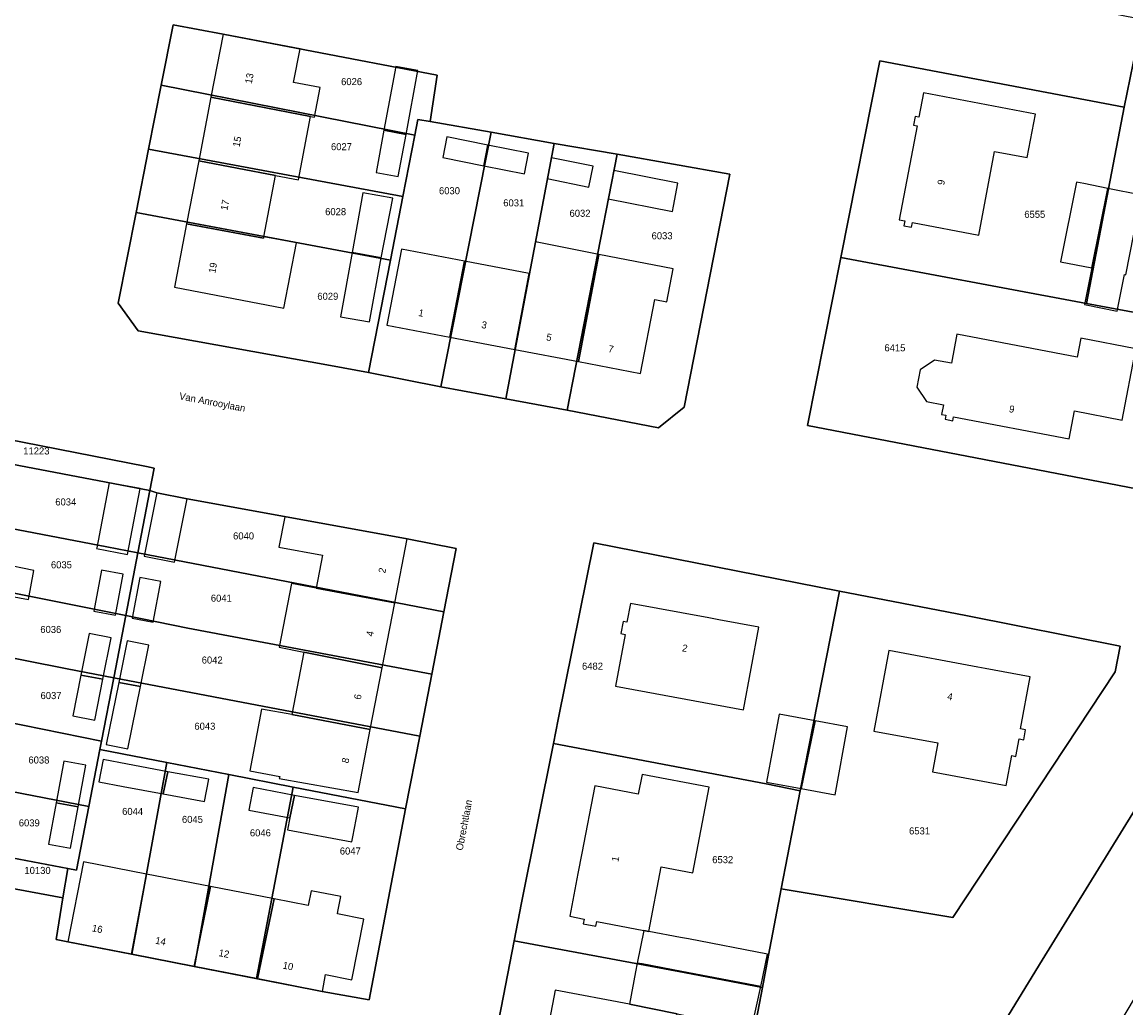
# Model space of a CAD drawing. Header units: metres. Extents: x 91564 to 92566, y 393362 to 394362.
# Tile 37 of 86: x 91853 to 91963, y 394069 to 394167. Entities that reach past the tile are written whole.
import ezdxf

# ---------------------------------------------------------------- set-up
doc = ezdxf.new("R2010")
doc.units = ezdxf.units.M
for name, color, linetype in [('ADRES', 1, 'CONTINUOUS'), ('PAND', 1, 'CONTINUOUS'), ('PERCEEL', 7, 'CONTINUOUS'), ('PERCEELNUMMER', 7, 'CONTINUOUS')]:
    doc.layers.add(name, color=color, linetype=linetype)

msp = doc.modelspace()

# ---------------------------------------------------------------- linework, layer by layer
at = {"layer": 'PAND'}
for points in [[(91880.889, 394164.442), (91873.253, 394165.903), (91872.05, 394159.651), (91881.94, 394157.729), (91882.332, 394157.654), (91882.899, 394160.6), (91880.248, 394161.11), (91880.889, 394164.442)], [(91890.391, 394162.694), (91889.218, 394156.354), (91891.415, 394155.927), (91892.593, 394162.289), (91890.391, 394162.694)], [(91881.94, 394157.729), (91872.05, 394159.651), (91870.829, 394153.308), (91878.467, 394151.856), (91880.726, 394151.421), (91881.94, 394157.729)], [(91941.691, 394147.203), (91948.28, 394145.955), (91949.853, 394154.257), (91953.097, 394153.643), (91953.916, 394157.965), (91942.783, 394160.074), (91942.326, 394157.663), (91941.959, 394157.732), (91941.795, 394156.864), (91942.162, 394156.794), (91940.391, 394147.45), (91940.925, 394147.349), (91940.834, 394146.866), (91941.599, 394146.721), (91941.691, 394147.203)], [(91891.415, 394155.927), (91889.218, 394156.354), (91888.441, 394152.159), (91890.642, 394151.751), (91891.415, 394155.927)], [(91899.521, 394154.88), (91895.468, 394155.69), (91895.06, 394153.645), (91899.129, 394152.832), (91899.521, 394154.88)], [(91903.579, 394154.069), (91899.521, 394154.88), (91899.129, 394152.832), (91903.17, 394152.024), (91903.579, 394154.069)], [(91878.467, 394151.856), (91870.829, 394153.308), (91869.627, 394147.059), (91877.269, 394145.631), (91877.297, 394145.778), (91878.467, 394151.856)], [(91909.995, 394152.789), (91905.85, 394153.63), (91905.429, 394151.555), (91909.574, 394150.714), (91909.995, 394152.789)], [(91918.405, 394151.092), (91912.042, 394152.347), (91911.492, 394149.562), (91917.856, 394148.306), (91917.957, 394148.819), (91918.405, 394151.092)], [(91961.078, 394150.587), (91958.696, 394151.064), (91957.987, 394151.206), (91956.405, 394143.301), (91959.497, 394142.682), (91961.078, 394150.587)], [(91964.45, 394149.913), (91961.078, 394150.587), (91959.497, 394142.682), (91958.772, 394139.054), (91962.008, 394138.407), (91962.733, 394142.035), (91962.868, 394142.008), (91964.45, 394149.913)], [(91890.117, 394149.6), (91887.133, 394150.161), (91886.057, 394144.207), (91888.948, 394143.684), (91890.117, 394149.6)], [(91880.542, 394145.172), (91877.297, 394145.778), (91877.269, 394145.631), (91869.627, 394147.059), (91868.42, 394140.785), (91879.295, 394138.693), (91880.542, 394145.172)], [(91910.565, 394144.007), (91904.265, 394145.263), (91903.655, 394142.139), (91902.206, 394134.584), (91908.527, 394133.381), (91910.565, 394144.007)], [(91888.948, 394143.684), (91886.057, 394144.207), (91884.907, 394137.843), (91887.798, 394137.32), (91888.948, 394143.684)], [(91897.225, 394143.363), (91890.95, 394144.557), (91889.512, 394137.001), (91895.778, 394135.808), (91897.225, 394143.363)], [(91910.565, 394144.007), (91908.527, 394133.381), (91914.701, 394132.205), (91916.11, 394139.549), (91917.303, 394139.32), (91917.933, 394142.605), (91910.565, 394144.007)], [(91903.655, 394142.139), (91897.225, 394143.363), (91895.778, 394135.808), (91902.206, 394134.584), (91903.655, 394142.139)], [(91962.514, 394127.574), (91963.87, 394134.646), (91958.4, 394135.694), (91958.043, 394133.828), (91946.112, 394136.115), (91945.557, 394133.218), (91943.874, 394133.541), (91942.45, 394132.575), (91942.119, 394130.852), (91943.086, 394129.427), (91944.769, 394129.104), (91944.584, 394128.142), (91945.023, 394128.058), (91944.946, 394127.655), (91945.705, 394127.509), (91945.783, 394127.912), (91957.254, 394125.713), (91957.785, 394128.481), (91962.514, 394127.574)], [(91861.955, 394121.358), (91860.705, 394114.886), (91860.695, 394114.832), (91863.772, 394114.238), (91865.031, 394120.764), (91861.955, 394121.358)], [(91869.69, 394119.756), (91866.679, 394120.362), (91865.411, 394114.06), (91868.422, 394113.454), (91869.69, 394119.756)], [(91851.874, 394116.618), (91844.177, 394118.218), (91842.98, 394111.927), (91850.683, 394110.356), (91853.925, 394109.739), (91854.477, 394112.643), (91851.243, 394113.303), (91851.874, 394116.618)], [(91891.535, 394115.797), (91883.715, 394117.194), (91879.383, 394117.968), (91878.798, 394114.944), (91883.13, 394114.17), (91882.493, 394110.882), (91890.302, 394109.428), (91891.535, 394115.797)], [(91863.34, 394112.259), (91861.196, 394112.668), (91860.422, 394108.608), (91862.565, 394108.199), (91863.34, 394112.259)], [(91865.001, 394111.95), (91864.21, 394107.909), (91866.296, 394107.501), (91867.086, 394111.542), (91865.001, 394111.95)], [(91890.302, 394109.428), (91882.493, 394110.882), (91880.034, 394111.332), (91878.811, 394105.022), (91881.263, 394104.536), (91889.048, 394102.953), (91890.302, 394109.428)], [(91922.479, 394107.738), (91921.476, 394107.925), (91913.702, 394109.368), (91913.354, 394107.496), (91912.98, 394107.566), (91912.758, 394106.367), (91913.177, 394106.289), (91912.223, 394101.155), (91924.905, 394098.8), (91926.429, 394107.005), (91922.479, 394107.738)], [(91862.149, 394105.945), (91859.97, 394106.383), (91859.134, 394102.232), (91861.322, 394101.837), (91862.149, 394105.945)], [(91863.743, 394105.657), (91862.898, 394101.504), (91865.056, 394101.105), (91865.893, 394105.219), (91863.743, 394105.657)], [(91889.048, 394102.953), (91881.263, 394104.536), (91880.063, 394098.339), (91887.867, 394096.853), (91889.048, 394102.953)], [(91948.921, 394102.908), (91948.202, 394103.043), (91939.36, 394104.694), (91937.866, 394096.694), (91944.223, 394095.507), (91943.688, 394092.644), (91951.009, 394091.276), (91951.564, 394094.249), (91951.969, 394094.174), (91952.294, 394095.912), (91952.752, 394095.826), (91952.934, 394096.8), (91952.426, 394096.895), (91953.393, 394102.073), (91948.921, 394102.908)], [(91861.322, 394101.837), (91859.134, 394102.232), (91858.326, 394098.214), (91860.505, 394097.775), (91861.322, 394101.837)], [(91865.056, 394101.105), (91862.898, 394101.504), (91861.644, 394095.347), (91863.795, 394094.91), (91865.056, 394101.105)], [(91887.867, 394096.853), (91880.063, 394098.339), (91877.083, 394098.871), (91875.893, 394092.723), (91878.873, 394092.191), (91878.833, 394091.988), (91886.654, 394090.591), (91887.867, 394096.853)], [(91932.049, 394097.693), (91928.447, 394098.352), (91927.211, 394091.6), (91930.651, 394090.97), (91932.049, 394097.693)], [(91932.049, 394097.693), (91930.651, 394090.97), (91934.005, 394090.357), (91935.241, 394097.109), (91932.049, 394097.693)], [(91859.622, 394093.302), (91857.438, 394093.702), (91856.681, 394089.574), (91858.866, 394089.179), (91859.622, 394093.302)], [(91867.776, 394092.656), (91863.755, 394093.402), (91861.356, 394093.855), (91860.93, 394091.645), (91863.347, 394091.197), (91867.319, 394090.461), (91867.776, 394092.656)], [(91871.826, 394091.905), (91867.776, 394092.656), (91867.319, 394090.461), (91871.418, 394089.701), (91871.826, 394091.905)], [(91914.47, 394090.426), (91910.149, 394091.254), (91908.869, 394084.571), (91908.478, 394082.531), (91907.667, 394078.296), (91909.101, 394078.021), (91909.009, 394077.542), (91910.262, 394077.302), (91910.353, 394077.781), (91915.011, 394076.888), (91915.517, 394076.793), (91916.747, 394083.22), (91919.898, 394082.616), (91921.525, 394091.112), (91914.847, 394092.391), (91914.47, 394090.426)], [(91880.339, 394090.304), (91876.23, 394091.074), (91875.813, 394088.845), (91879.877, 394088.083), (91880.339, 394090.304)], [(91886.615, 394088.766), (91886.681, 394089.116), (91880.339, 394090.304), (91879.877, 394088.083), (91879.651, 394086.878), (91886.037, 394085.681), (91886.132, 394086.186), (91886.615, 394088.766)], [(91858.866, 394089.179), (91856.681, 394089.574), (91855.929, 394085.47), (91858.113, 394085.07), (91858.866, 394089.179)], [(91865.665, 394082.483), (91859.398, 394083.706), (91857.845, 394075.758), (91864.154, 394074.526), (91865.665, 394082.483)], [(91872.016, 394081.243), (91865.665, 394082.483), (91864.154, 394074.526), (91870.38, 394073.311), (91872.016, 394081.243)], [(91878.31, 394080.015), (91872.016, 394081.243), (91870.38, 394073.311), (91876.656, 394072.085), (91878.31, 394080.015)], [(91878.31, 394080.015), (91876.656, 394072.085), (91883.107, 394070.826), (91883.433, 394072.495), (91886.034, 394071.987), (91887.212, 394078.023), (91884.611, 394078.531), (91884.659, 394078.776), (91884.947, 394080.248), (91882.003, 394080.823), (91881.715, 394079.351), (91878.31, 394080.015)], [(91919.446, 394076.041), (91918.667, 394076.19), (91915.517, 394076.793), (91915.011, 394076.888), (91914.37, 394073.653), (91914.864, 394073.558), (91918.793, 394072.806), (91926.651, 394071.303), (91927.304, 394074.538), (91919.446, 394076.041)], [(91926.651, 394071.303), (91918.793, 394072.806), (91914.864, 394073.558), (91914.37, 394073.653), (91914.202, 394072.766), (91913.591, 394069.556), (91918.348, 394068.6), (91925.699, 394067.117), (91926.651, 394071.303)], [(91918.348, 394068.6), (91913.591, 394069.556), (91906.223, 394070.959), (91905.1, 394065.059), (91905.988, 394064.89), (91905.743, 394063.604), (91904.855, 394063.773), (91904.684, 394062.876), (91903.898, 394063.026), (91903.392, 394060.374), (91904.178, 394060.224), (91904.021, 394059.399), (91906.718, 394058.885), (91906.66, 394058.582), (91906.3, 394056.693), (91911.599, 394055.683), (91913.088, 394063.493), (91915.917, 394062.955), (91917.224, 394062.706), (91918.348, 394068.6)]]:
    msp.add_lwpolyline(points, dxfattribs=at)
at = {"layer": 'PERCEEL'}
for points in [[(92083.954, 394300.716), (92083.458, 394299.563), (92069.07, 394271.707), (92050.976, 394237.455), (92047.458, 394230.688), (92033.431, 394203.706), (92027.466, 394192.323), (92021.923, 394181.967), (92007.728, 394156.164), (92000.916, 394143.926), (91996.168, 394135.175), (91992.984, 394136.942), (91974.751, 394106.671), (91954.575, 394073.94), (91937.411, 394045.849), (91902.928, 393990.394), (91909.051, 393987.633), (91911.06, 393991.03), (91915.1, 393988.5), (91917.92, 393992.85), (91969.01, 394079), (92015, 394157.15), (92063.94, 394244.6), (92084.12, 394281.72)], [(91931.274, 394127.027), (91934.577, 394143.71), (91938.446, 394163.253), (91962.716, 394158.65), (91963.897, 394164.482), (91964.48, 394167.364), (91940.158, 394172.191), (91944.656, 394194.161), (91948.427, 394215.711), (91972.511, 394211.174), (91975.722, 394210.569), (91975.987, 394212.045), (91976.594, 394211.931), (92001.473, 394207.215), (92001.21, 394205.738), (91997.386, 394184.277), (91993.295, 394185.094), (91989.46, 394165.102), (91988.404, 394159.643), (91985.407, 394144.163), (91980.563, 394135.147), (91972.714, 394119.058), (91931.274, 394127.027)], [(91862.831, 394139.184), (91864.617, 394148.206), (91865.856, 394154.469), (91867.116, 394160.835), (91868.306, 394166.845), (91873.25, 394165.9), (91881.385, 394164.344), (91894.51, 394161.835), (91893.824, 394157.227), (91899.855, 394156.166), (91906.119, 394155.057), (91912.364, 394153.976), (91923.58, 394151.991), (91919.03, 394128.844), (91916.474, 394126.817), (91907.427, 394128.547), (91901.325, 394129.69), (91894.886, 394130.867), (91887.686, 394132.285), (91883.91, 394132.995), (91864.806, 394136.43), (91862.831, 394139.184)], [(91893.824, 394157.227), (91894.51, 394161.835), (91881.385, 394164.344), (91873.25, 394165.9), (91868.306, 394166.845), (91867.116, 394160.835), (91892.295, 394155.871), (91892.602, 394157.442), (91893.824, 394157.227)], [(91988.404, 394159.643), (91963.897, 394164.482), (91962.716, 394158.65), (91958.961, 394139.169), (91980.563, 394135.147), (91985.407, 394144.163), (91988.404, 394159.643)], [(91958.961, 394139.169), (91962.716, 394158.65), (91938.446, 394163.253), (91934.577, 394143.71), (91958.961, 394139.169)], [(91892.295, 394155.871), (91867.116, 394160.835), (91865.856, 394154.469), (91891.102, 394149.771), (91892.295, 394155.871)], [(91891.102, 394149.771), (91889.864, 394143.443), (91887.686, 394132.285), (91894.886, 394130.867), (91899.855, 394156.166), (91893.824, 394157.227), (91892.602, 394157.442), (91892.295, 394155.871), (91891.102, 394149.771)], [(91894.886, 394130.867), (91901.325, 394129.69), (91906.119, 394155.057), (91899.855, 394156.166), (91894.886, 394130.867)], [(91901.325, 394129.69), (91907.427, 394128.547), (91912.364, 394153.976), (91906.119, 394155.057), (91901.325, 394129.69)], [(91889.864, 394143.443), (91891.102, 394149.771), (91865.856, 394154.469), (91864.617, 394148.206), (91889.864, 394143.443)], [(91923.58, 394151.991), (91912.364, 394153.976), (91907.427, 394128.547), (91916.474, 394126.817), (91919.03, 394128.844), (91923.58, 394151.991)], [(91887.686, 394132.285), (91889.864, 394143.443), (91864.617, 394148.206), (91862.831, 394139.184), (91864.806, 394136.43), (91883.91, 394132.995), (91887.686, 394132.285)], [(91972.714, 394119.058), (91980.563, 394135.147), (91958.961, 394139.169), (91934.577, 394143.71), (91931.274, 394127.027), (91972.714, 394119.058)], [(91841.221, 394127.727), (91853.332, 394125.385), (91865.655, 394122.964), (91866.412, 394122.815), (91865.98, 394120.576), (91866.675, 394120.36), (91869.69, 394119.755), (91883.715, 394117.19), (91891.535, 394115.795), (91896.405, 394114.82), (91895.18, 394108.543), (91893.963, 394102.347), (91892.776, 394096.173), (91891.362, 394088.958), (91887.767, 394069.982), (91883.105, 394070.825), (91876.555, 394072.103), (91870.425, 394073.3), (91864.198, 394074.515), (91857.845, 394075.755), (91856.665, 394075.985), (91857.353, 394080.126), (91832.732, 394084.695)], [(91865.98, 394120.576), (91866.412, 394122.815), (91865.655, 394122.964), (91853.332, 394125.385), (91841.221, 394127.727), (91840.845, 394127.8), (91840.395, 394125.43), (91845.37, 394124.505), (91852.97, 394123.06), (91865.98, 394120.576)], [(91864.789, 394114.398), (91865.98, 394120.576), (91852.97, 394123.06), (91845.37, 394124.505), (91840.395, 394125.43), (91839.227, 394119.277), (91861.705, 394114.992), (91864.789, 394114.398)], [(91896.405, 394114.82), (91891.535, 394115.795), (91883.715, 394117.19), (91869.69, 394119.755), (91866.675, 394120.36), (91865.98, 394120.576), (91864.789, 394114.398), (91895.18, 394108.543), (91896.405, 394114.82)], [(91863.588, 394108.165), (91864.789, 394114.398), (91861.705, 394114.992), (91839.227, 394119.277), (91838.111, 394113.265), (91863.588, 394108.165)], [(91898.345, 394056.346), (91900.856, 394069.192), (91902.141, 394075.87), (91902.864, 394079.63), (91906.05, 394095.458), (91906.531, 394097.85), (91910.047, 394115.395), (91934.438, 394110.591), (91946.989, 394108.17), (91962.304, 394105.111), (91961.819, 394102.571), (91945.693, 394078.185), (91928.662, 394081.028), (91927.396, 394074.416), (91926.796, 394071.231), (91922.987, 394051.392)], [(91906.05, 394095.458), (91927.177, 394091.459), (91930.563, 394090.749), (91934.438, 394110.591), (91910.047, 394115.395), (91906.531, 394097.85), (91906.05, 394095.458)], [(91895.18, 394108.543), (91864.789, 394114.398), (91863.588, 394108.165), (91869.752, 394106.919), (91893.963, 394102.347), (91895.18, 394108.543)], [(91862.395, 394101.981), (91863.588, 394108.165), (91838.111, 394113.265), (91836.887, 394107.001), (91857.788, 394102.863), (91862.395, 394101.981)], [(91930.563, 394090.749), (91928.662, 394081.028), (91945.693, 394078.185), (91961.819, 394102.571), (91962.304, 394105.111), (91946.989, 394108.17), (91934.438, 394110.591), (91930.563, 394090.749)], [(91892.776, 394096.173), (91893.963, 394102.347), (91869.752, 394106.919), (91863.588, 394108.165), (91862.395, 394101.981), (91892.776, 394096.173)], [(91861.18, 394095.677), (91862.395, 394101.981), (91857.788, 394102.863), (91836.887, 394107.001), (91835.763, 394100.852), (91861.18, 394095.677)], [(91937.411, 394045.849), (91954.575, 394073.94), (91974.751, 394106.671)], [(91891.362, 394088.958), (91892.776, 394096.173), (91862.395, 394101.981), (91861.18, 394095.677), (91861.021, 394094.852), (91867.665, 394093.562), (91873.822, 394092.366), (91880.211, 394091.124), (91891.362, 394088.958)], [(91861.021, 394094.852), (91861.18, 394095.677), (91835.763, 394100.852), (91834.46, 394094.127), (91859.931, 394089.197), (91861.021, 394094.852)], [(91864.198, 394074.515), (91867.665, 394093.562), (91861.021, 394094.852), (91859.931, 394089.197), (91858.709, 394082.859), (91857.835, 394083.025), (91857.353, 394080.126), (91856.665, 394075.985), (91857.845, 394075.755), (91864.198, 394074.515)], [(91926.796, 394071.231), (91927.396, 394074.416), (91928.662, 394081.028), (91930.563, 394090.749), (91927.177, 394091.459), (91906.05, 394095.458), (91902.864, 394079.63), (91902.141, 394075.87), (91919.021, 394072.694), (91926.796, 394071.231)], [(91857.835, 394083.025), (91858.709, 394082.859), (91859.931, 394089.197), (91834.46, 394094.127), (91833.272, 394087.719), (91838.19, 394086.76), (91845.975, 394085.28), (91857.835, 394083.025)], [(91870.425, 394073.3), (91873.822, 394092.366), (91867.665, 394093.562), (91864.198, 394074.515), (91870.425, 394073.3)], [(91876.555, 394072.103), (91880.211, 394091.124), (91873.822, 394092.366), (91870.425, 394073.3), (91876.555, 394072.103)], [(91891.362, 394088.958), (91880.211, 394091.124), (91876.555, 394072.103), (91883.105, 394070.825), (91887.767, 394069.982), (91891.362, 394088.958)], [(91857.835, 394083.025), (91845.975, 394085.28), (91838.19, 394086.76), (91833.272, 394087.719), (91832.732, 394084.695), (91857.353, 394080.126), (91857.835, 394083.025)], [(91922.987, 394051.392), (91926.796, 394071.231), (91919.021, 394072.694), (91902.141, 394075.87), (91900.856, 394069.192), (91898.345, 394056.346), (91916.06, 394052.785), (91922.987, 394051.392)]]:
    msp.add_lwpolyline(points, dxfattribs=at)

# ---------------------------------------------------------------- texts
at = {"layer": 'ADRES'}
for s, rotation, p in [('13', 79.103, (91876.096, 394160.935)), ('15', 79.103, (91874.887, 394154.654)), ('9', 79.297, (91944.839, 394150.871)), ('17', 79.103, (91873.678, 394148.359)), ('19', 79.103, (91872.477, 394142.121)), ('1', 349.2, (91892.6, 394137.92)), ('3', 349.205, (91898.859, 394136.729)), ('5', 349.205, (91905.296, 394135.504)), ('7', 349.102, (91911.446, 394134.336)), ('Van Anrooylaan', 349.102, (91868.851, 394129.644)), ('9', 349.102, (91951.237, 394128.372)), ('2', 79.103, (91889.353, 394112.323)), ('4', 79.103, (91888.136, 394106.044)), ('2', 349.503, (91918.781, 394104.623)), ('6', 79.103, (91886.919, 394099.772)), ('4', 349.395, (91945.111, 394099.819)), ('8', 79.103, (91885.699, 394093.449)), ('Obrechtlaan', 79.2, (91897.036, 394084.785)), ('1', 79.2, (91912.494, 394083.669)), ('16', 348.902, (91860.191, 394076.807)), ('14', 348.902, (91866.476, 394075.582)), ('12', 348.902, (91872.769, 394074.35)), ('10', 348.902, (91879.123, 394073.111))]:
    msp.add_text(s, height=0.7, rotation=rotation, dxfattribs=at).set_placement(p)
at = {"layer": 'PERCEELNUMMER'}
for s, p in [('6026', (91884.971, 394160.839)), ('6027', (91883.966, 394154.38)), ('6030', (91894.689, 394150.006)), ('6031', (91901.069, 394148.797)), ('6028', (91883.385, 394147.923)), ('6032', (91907.648, 394147.764)), ('6555', (91952.799, 394147.662)), ('6033', (91915.795, 394145.532)), ('6029', (91882.609, 394139.522)), ('6415', (91938.913, 394134.404)), ('11223', (91853.413, 394124.158)), ('6034', (91856.592, 394119.097)), ('6040', (91874.245, 394115.719)), ('6035', (91856.162, 394112.854)), ('6041', (91872.037, 394109.54)), ('6036', (91855.107, 394106.431)), ('6042', (91871.13, 394103.394)), ('6482', (91908.888, 394102.784)), ('6037', (91855.13, 394099.864)), ('6043', (91870.402, 394096.822)), ('6038', (91853.925, 394093.465)), ('6044', (91863.228, 394088.358)), ('6045', (91869.168, 394087.566)), ('6039', (91852.969, 394087.218)), ('6046', (91875.914, 394086.228)), ('6531', (91941.36, 394086.423)), ('6047', (91884.841, 394084.426)), ('6532', (91921.816, 394083.568)), ('10130', (91853.529, 394082.499))]:
    msp.add_text(s, height=0.7, dxfattribs=at).set_placement(p)

doc.saveas('drawing.dxf')
